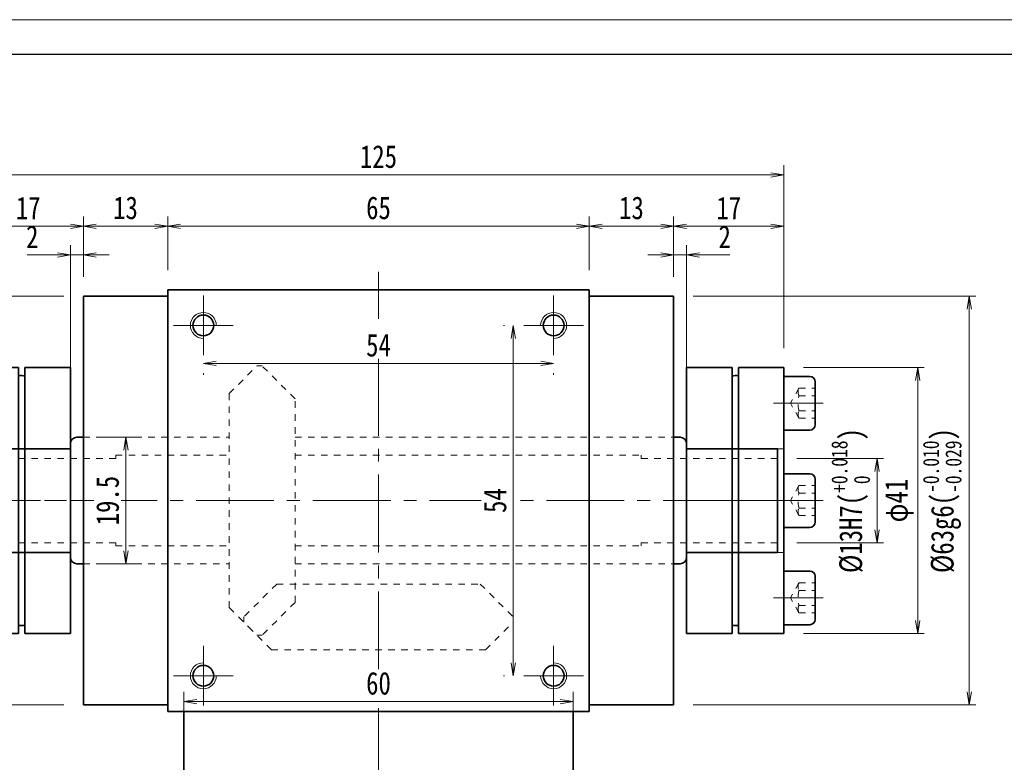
# Model space of a CAD drawing. Header units: millimetres. Extents: x -3 to 448, y -9 to 309.
# Tile 4 of 10: x 73 to 224, y 194 to 309. Entities that reach past the tile are written whole.
import ezdxf

# ---------------------------------------------------------------- set-up
doc = ezdxf.new("R2010")
doc.units = ezdxf.units.MM
doc.linetypes.add('点画线', pattern=[18, 12, -2, 2, -2])
doc.linetypes.add('虚线', pattern=[2, 1, -1])
for name, color, linetype, lineweight in [('中心线层', 1, '点画线', 18), ('图框_外框线', 7, 'Continuous', 18), ('尺寸线层', 3, 'Continuous', 18), ('粗实线层', 7, 'Continuous', 35), ('虚线层', 6, '虚线', 18), ('虚线层_1', 6, '虚线', 18)]:
    doc.layers.add(name, color=color, linetype=linetype, lineweight=lineweight)
doc.styles.add('宋体', font='SimSun.ttf', dxfattribs={"width": 0.8})
doc.dimstyles.new('A水平标注$0', dxfattribs={"dimtxt": 3.5, "dimasz": 2, "dimexe": 1.5, "dimexo": 3, "dimgap": 1.1, "dimtad": 1, "dimtoh": 1, "dimdec": 4, "dimdsep": 46, "dimtxsty": '宋体', "dimblk": 'OPEN', "dimcen": 3, "dimclrd": 3, "dimclre": 3, "dimclrt": 6, "dimadec": 0, "dimazin": 0, "dimtm": 1e-09, "dimtfac": 1, "dimtdec": 4, "dimtix": 1, "dimtmove": 0, "dimatfit": 3, "dimldrblk": 'OPEN', "dimfxl": 0, "dimlwd": 13, "dimlwe": 13, "dimarcsym": 0})
doc.dimstyles.new('D直径标注φ25', dxfattribs={"dimtxt": 3.5, "dimasz": 2, "dimexe": 1, "dimexo": 3, "dimtad": 1, "dimtoh": 1, "dimdec": 1, "dimdsep": 46, "dimtxsty": '宋体', "dimblk": 'OPEN', "dimcen": 3, "dimclrd": 3, "dimclre": 3, "dimclrt": 130, "dimadec": 0, "dimazin": 0, "dimtm": 1e-09, "dimtfac": 1, "dimtdec": 1, "dimtmove": 0, "dimatfit": 0, "dimldrblk": 'OPEN', "dimfxl": 0, "dimlwd": 13, "dimlwe": 13, "dimarcsym": 0})

# ---------------------------------------------------------------- blocks, each defined once
blk = doc.blocks.new('_Open')
at = {"color": 0, "linetype": 'ByBlock', "lineweight": -2}
for p, q in [((-1, 0.167), (0, 0)), ((-1, -0.167), (0, 0)), ((0, 0), (-1, 0))]:
    blk.add_line(p, q, dxfattribs=at)
blk = doc.blocks.new('*D10')
at = {"layer": 'Defpoints', "color": 0, "transparency": 16777216}
for p in [(160.48, 276.86), (95.48, 267.08), (160.48, 267.08)]:
    blk.add_point(p, dxfattribs=at)
at = {"layer": '尺寸线层', "color": 3, "lineweight": 13, "transparency": 16777216}
for p, q in [((95.48, 270.08), (95.48, 278.36)), ((160.48, 270.08), (160.48, 278.36)), ((97.48, 276.86), (158.48, 276.86))]:
    blk.add_line(p, q, dxfattribs=at)
at = {"layer": '尺寸线层', "color": 3, "lineweight": 13, "transparency": 16777216, "xscale": 2, "yscale": 2, "zscale": 2}
for p, rotation in [((95.48, 276.86), 179.9999999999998), ((160.48, 276.86), 359.9999999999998)]:
    blk.add_blockref('_Open', p, dxfattribs=dict(at, rotation=rotation))
at = {"layer": '尺寸线层', "color": 6, "transparency": 16777216, "insert": (127.98, 279.68), "char_height": 3.5, "attachment_point": 5, "style": '宋体', "bg_fill": 3, "box_fill_scale": 1.1, "bg_fill_color": 257, "bg_fill_transparency": 0}
blk.add_mtext('65', dxfattribs=at)
blk = doc.blocks.new('*D11')
at = {"layer": 'Defpoints', "color": 0, "transparency": 16777216}
for p in [(82.48, 276.86), (82.48, 266.08), (95.48, 267.08)]:
    blk.add_point(p, dxfattribs=at)
at = {"layer": '尺寸线层', "color": 3, "lineweight": 13, "transparency": 16777216}
for p, q in [((82.48, 269.08), (82.48, 278.36)), ((95.48, 270.08), (95.48, 278.36)), ((93.48, 276.86), (84.48, 276.86))]:
    blk.add_line(p, q, dxfattribs=at)
at = {"layer": '尺寸线层', "color": 3, "lineweight": 13, "transparency": 16777216, "xscale": 2, "yscale": 2, "zscale": 2, "rotation": 180}
blk.add_blockref('_Open', (82.48, 276.86), dxfattribs=at)
at = {"layer": '尺寸线层', "color": 3, "lineweight": 13, "transparency": 16777216, "xscale": 2, "yscale": 2, "zscale": 2}
blk.add_blockref('_Open', (95.48, 276.86), dxfattribs=at)
at = {"layer": '尺寸线层', "color": 6, "transparency": 16777216, "insert": (88.98, 279.68), "char_height": 3.5, "attachment_point": 5, "style": '宋体', "bg_fill": 3, "box_fill_scale": 1.1, "bg_fill_color": 257, "bg_fill_transparency": 0}
blk.add_mtext('13', dxfattribs=at)
blk = doc.blocks.new('*D12')
at = {"layer": 'Defpoints', "color": 0, "transparency": 16777216}
for p in [(80.48, 272.45), (82.48, 266.08), (80.48, 243.33)]:
    blk.add_point(p, dxfattribs=at)
at = {"layer": '尺寸线层', "color": 3, "lineweight": 13, "transparency": 16777216}
for p, q in [((80.48, 246.33), (80.48, 273.95)), ((82.48, 269.08), (82.48, 273.95)), ((73.83, 272.45), (76.48, 272.45)), ((76.48, 272.45), (78.48, 272.45)), ((82.48, 272.45), (80.48, 272.45)), ((84.48, 272.45), (86.48, 272.45))]:
    blk.add_line(p, q, dxfattribs=at)
at = {"layer": '尺寸线层', "color": 3, "lineweight": 13, "transparency": 16777216, "xscale": 2, "yscale": 2, "zscale": 2}
blk.add_blockref('_Open', (80.48, 272.45), dxfattribs=at)
at = {"layer": '尺寸线层', "color": 3, "lineweight": 13, "transparency": 16777216, "xscale": 2, "yscale": 2, "zscale": 2, "rotation": 180}
blk.add_blockref('_Open', (82.48, 272.45), dxfattribs=at)
at = {"layer": '尺寸线层', "color": 6, "transparency": 16777216, "insert": (74.6, 275.24), "char_height": 3.5, "attachment_point": 5, "style": '宋体', "bg_fill": 3, "box_fill_scale": 1.1, "bg_fill_color": 257, "bg_fill_transparency": 0}
blk.add_mtext('2', dxfattribs=at)
blk = doc.blocks.new('*D13')
at = {"layer": 'Defpoints', "color": 0, "transparency": 16777216}
for p in [(173.48, 276.86), (160.48, 267.08), (173.48, 266.08)]:
    blk.add_point(p, dxfattribs=at)
at = {"layer": '尺寸线层', "color": 3, "lineweight": 13, "transparency": 16777216}
for p, q in [((160.48, 270.08), (160.48, 278.36)), ((173.48, 269.08), (173.48, 278.36)), ((162.48, 276.86), (171.48, 276.86))]:
    blk.add_line(p, q, dxfattribs=at)
at = {"layer": '尺寸线层', "color": 3, "lineweight": 13, "transparency": 16777216, "xscale": 2, "yscale": 2, "zscale": 2, "rotation": 180}
blk.add_blockref('_Open', (160.48, 276.86), dxfattribs=at)
at = {"layer": '尺寸线层', "color": 3, "lineweight": 13, "transparency": 16777216, "xscale": 2, "yscale": 2, "zscale": 2}
blk.add_blockref('_Open', (173.48, 276.86), dxfattribs=at)
at = {"layer": '尺寸线层', "color": 6, "transparency": 16777216, "insert": (166.98, 279.68), "char_height": 3.5, "attachment_point": 5, "style": '宋体', "bg_fill": 3, "box_fill_scale": 1.1, "bg_fill_color": 257, "bg_fill_transparency": 0}
blk.add_mtext('13', dxfattribs=at)
blk = doc.blocks.new('*D14')
at = {"layer": 'Defpoints', "color": 0, "transparency": 16777216}
for p in [(175.48, 272.45), (173.48, 266.08), (175.48, 243.33)]:
    blk.add_point(p, dxfattribs=at)
at = {"layer": '尺寸线层', "color": 3, "lineweight": 13, "transparency": 16777216}
for p, q in [((173.48, 269.08), (173.48, 273.95)), ((175.48, 246.33), (175.48, 273.95)), ((171.48, 272.45), (169.48, 272.45)), ((173.48, 272.45), (175.48, 272.45)), ((179.48, 272.45), (177.48, 272.45)), ((182.13, 272.45), (179.48, 272.45))]:
    blk.add_line(p, q, dxfattribs=at)
at = {"layer": '尺寸线层', "color": 3, "lineweight": 13, "transparency": 16777216, "xscale": 2, "yscale": 2, "zscale": 2}
blk.add_blockref('_Open', (173.48, 272.45), dxfattribs=at)
at = {"layer": '尺寸线层', "color": 3, "lineweight": 13, "transparency": 16777216, "xscale": 2, "yscale": 2, "zscale": 2, "rotation": 180}
blk.add_blockref('_Open', (175.48, 272.45), dxfattribs=at)
at = {"layer": '尺寸线层', "color": 6, "transparency": 16777216, "insert": (181.35, 275.24), "char_height": 3.5, "attachment_point": 5, "style": '宋体', "bg_fill": 3, "box_fill_scale": 1.1, "bg_fill_color": 257, "bg_fill_transparency": 0}
blk.add_mtext('2', dxfattribs=at)
blk = doc.blocks.new('34fhh_2')
at = {"layer": '中心线层'}
blk.add_line((1.59, 0), (-6.07, 0), dxfattribs=at)
at = {"layer": '粗实线层'}
for p, q in [((-4.82, 3.31), (-4.82, -3.31)), ((0, 4.14), (-3.99, 4.14)), ((0, -4.14), (0, 4.14)), ((-3.99, -4.14), (0, -4.14))]:
    blk.add_line(p, q, dxfattribs=at)
for centre, start, end in [((-3.99, 3.31), 90, 180), ((-3.99, -3.31), 180, 270)]:
    blk.add_arc(centre, 0.828, start, end, dxfattribs=at)
at = {"layer": '虚线层'}
for p, q in [((-2.32, 2.31), (-4.82, 2.31)), ((-2.32, 2.31), (-0.99, 0)), ((-2.32, 1.15), (-4.82, 1.15)), ((-2.32, -2.31), (-0.99, 0)), ((-2.32, -1.15), (-4.82, -1.15)), ((-2.32, -2.31), (-4.82, -2.31))]:
    blk.add_line(p, q, dxfattribs=at)
for centre, radius, start, end in [((-3.47, 1.73), 1.29, 333.4349, 26.5651), ((-6.71, 0), 4.54, 345.2529, 14.7471), ((-3.47, -1.73), 1.29, 333.4349, 26.5651)]:
    blk.add_arc(centre, radius, start, end, dxfattribs=at)
blk = doc.blocks.new('234234gg_1')
at = {"layer": '中心线层'}
blk.add_line((-18, 0), (3, 0), dxfattribs=at)
at = {"layer": '粗实线层'}
for p, q in [((-15, -20.5), (-15, 20.5)), ((-15, 20.5), (-8, 20.5)), ((-8, -20.5), (-8, 20.5)), ((-7, -20.5), (-7, 20.5)), ((-7, 20.5), (0, 20.5)), ((0, 20.5), (0, -20.5)), ((-8, -20.5), (-15, -20.5)), ((0, -20.5), (-7, -20.5))]:
    blk.add_line(p, q, dxfattribs=at)
at = {"layer": '粗实线层', "color": 6, "linetype": '虚线', "lineweight": 18}
for p, q in [((-15, 8), (0, 8)), ((-15, -8), (0, -8))]:
    blk.add_line(p, q, dxfattribs=at)
at = {"layer": '粗实线层'}
for centre, start, end in [((-7.61, 17.08), 74.0082, 100.309), ((-7.61, -17.08), 259.691, 285.9918)]:
    blk.add_arc(centre, 2.2, start, end, dxfattribs=at)
for p in [(-15, 15), (-15, 0)]:
    blk.add_blockref('34fhh_2', p, dxfattribs=at)
at = {"layer": '粗实线层', "xscale": -0.9999999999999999, "rotation": 180}
blk.add_blockref('34fhh_2', (-15, -15), dxfattribs=at)
blk = doc.blocks.new('*D26')
at = {"layer": 'Defpoints', "color": 0, "transparency": 16777216}
for p in [(189.48, 241.08), (189.48, 228.08), (204.83, 228.08)]:
    blk.add_point(p, dxfattribs=at)
at = {"layer": '尺寸线层', "color": 3, "lineweight": 13, "transparency": 16777216}
for p, q in [((192.48, 241.08), (205.83, 241.08)), ((204.83, 239.08), (204.83, 230.08)), ((192.48, 228.08), (205.83, 228.08))]:
    blk.add_line(p, q, dxfattribs=at)
at = {"layer": '尺寸线层', "color": 3, "lineweight": 13, "transparency": 16777216, "xscale": 2, "yscale": 2, "zscale": 2}
for p, rotation in [((204.83, 241.08), 90), ((204.83, 228.08), 270)]:
    blk.add_blockref('_Open', p, dxfattribs=dict(at, rotation=rotation))
at = {"layer": '尺寸线层', "color": 130, "transparency": 16777216, "insert": (200.77, 234.58), "char_height": 3.5, "attachment_point": 5, "rotation": 90, "style": '宋体'}
blk.add_mtext('{\\A1;\\A1;%%C13H7({\\H0.707107x;\\S+0.018^  0;})}', dxfattribs=at)
blk = doc.blocks.new('*D27')
at = {"layer": 'Defpoints', "color": 0, "transparency": 16777216}
for p in [(173.48, 266.08), (219.05, 266.08), (173.48, 203.08)]:
    blk.add_point(p, dxfattribs=at)
at = {"layer": '尺寸线层', "color": 3, "lineweight": 13, "transparency": 16777216}
for p, q in [((176.48, 266.08), (220.05, 266.08)), ((219.05, 205.08), (219.05, 264.08)), ((176.48, 203.08), (220.05, 203.08))]:
    blk.add_line(p, q, dxfattribs=at)
at = {"layer": '尺寸线层', "color": 3, "lineweight": 13, "transparency": 16777216, "xscale": 2, "yscale": 2, "zscale": 2}
for p, rotation in [((219.05, 266.08), 90), ((219.05, 203.08), 270)]:
    blk.add_blockref('_Open', p, dxfattribs=dict(at, rotation=rotation))
at = {"layer": '尺寸线层', "color": 130, "transparency": 16777216, "insert": (214.88, 234.58), "char_height": 3.5, "attachment_point": 5, "rotation": 90, "style": '宋体', "bg_fill": 3, "box_fill_scale": 1.1, "bg_fill_color": 257, "bg_fill_transparency": 0}
blk.add_mtext('{\\A1;\\A1;%%C63g6({\\H0.707107x;\\S-0.010^ -0.029;})}', dxfattribs=at)
blk = doc.blocks.new('*D28')
at = {"layer": 'Defpoints', "color": 0, "transparency": 16777216}
for p in [(190.48, 255.08), (190.48, 214.08), (211.1, 214.08)]:
    blk.add_point(p, dxfattribs=at)
at = {"layer": '尺寸线层', "color": 3, "lineweight": 13, "transparency": 16777216}
for p, q in [((193.48, 255.08), (212.1, 255.08)), ((211.1, 253.08), (211.1, 216.08)), ((193.48, 214.08), (212.1, 214.08))]:
    blk.add_line(p, q, dxfattribs=at)
at = {"layer": '尺寸线层', "color": 3, "lineweight": 13, "transparency": 16777216, "xscale": 2, "yscale": 2, "zscale": 2}
for p, rotation in [((211.1, 255.08), 90), ((211.1, 214.08), 270)]:
    blk.add_blockref('_Open', p, dxfattribs=dict(at, rotation=rotation))
at = {"layer": '尺寸线层', "color": 130, "transparency": 16777216, "insert": (208.28, 234.58), "char_height": 3.5, "attachment_point": 5, "rotation": 90, "style": '宋体', "bg_fill": 3, "box_fill_scale": 1.1, "bg_fill_color": 257, "bg_fill_transparency": 0}
blk.add_mtext('φ41', dxfattribs=at)
blk = doc.blocks.new('*D29')
at = {"layer": 'Defpoints', "color": 0, "transparency": 16777216}
for p in [(190.48, 276.86), (173.48, 266.08), (190.48, 255.08)]:
    blk.add_point(p, dxfattribs=at)
at = {"layer": '尺寸线层', "color": 3, "lineweight": 13, "transparency": 16777216}
for p, q in [((173.48, 269.08), (173.48, 278.36)), ((190.48, 258.08), (190.48, 278.36)), ((175.48, 276.86), (188.48, 276.86))]:
    blk.add_line(p, q, dxfattribs=at)
at = {"layer": '尺寸线层', "color": 3, "lineweight": 13, "transparency": 16777216, "xscale": 2, "yscale": 2, "zscale": 2, "rotation": 180}
blk.add_blockref('_Open', (173.48, 276.86), dxfattribs=at)
at = {"layer": '尺寸线层', "color": 3, "lineweight": 13, "transparency": 16777216, "xscale": 2, "yscale": 2, "zscale": 2}
blk.add_blockref('_Open', (190.48, 276.86), dxfattribs=at)
at = {"layer": '尺寸线层', "color": 6, "transparency": 16777216, "insert": (181.98, 279.67), "char_height": 3.5, "attachment_point": 5, "style": '宋体', "bg_fill": 3, "box_fill_scale": 1.1, "bg_fill_color": 257, "bg_fill_transparency": 0}
blk.add_mtext('17', dxfattribs=at)
blk = doc.blocks.new('*D30')
at = {"layer": 'Defpoints', "color": 0, "transparency": 16777216}
for p in [(65.48, 284.78), (65.48, 255.08), (190.48, 255.08)]:
    blk.add_point(p, dxfattribs=at)
at = {"layer": '尺寸线层', "color": 3, "lineweight": 13, "transparency": 16777216}
for p, q in [((65.48, 258.08), (65.48, 286.28)), ((190.48, 258.08), (190.48, 286.28)), ((188.48, 284.78), (67.48, 284.78))]:
    blk.add_line(p, q, dxfattribs=at)
at = {"layer": '尺寸线层', "color": 3, "lineweight": 13, "transparency": 16777216, "xscale": 2, "yscale": 2, "zscale": 2, "rotation": 180}
blk.add_blockref('_Open', (65.48, 284.78), dxfattribs=at)
at = {"layer": '尺寸线层', "color": 3, "lineweight": 13, "transparency": 16777216, "xscale": 2, "yscale": 2, "zscale": 2}
blk.add_blockref('_Open', (190.48, 284.78), dxfattribs=at)
at = {"layer": '尺寸线层', "color": 6, "transparency": 16777216, "insert": (127.98, 287.58), "char_height": 3.5, "attachment_point": 5, "style": '宋体', "bg_fill": 3, "box_fill_scale": 1.1, "bg_fill_color": 257, "bg_fill_transparency": 0}
blk.add_mtext('125', dxfattribs=at)
blk = doc.blocks.new('*D31')
at = {"layer": 'Defpoints', "color": 0, "transparency": 16777216}
for p in [(65.48, 276.86), (82.48, 266.08), (65.48, 255.08)]:
    blk.add_point(p, dxfattribs=at)
at = {"layer": '尺寸线层', "color": 3, "lineweight": 13, "transparency": 16777216}
for p, q in [((65.48, 258.08), (65.48, 278.36)), ((82.48, 269.08), (82.48, 278.36)), ((80.48, 276.86), (67.48, 276.86))]:
    blk.add_line(p, q, dxfattribs=at)
at = {"layer": '尺寸线层', "color": 3, "lineweight": 13, "transparency": 16777216, "xscale": 2, "yscale": 2, "zscale": 2, "rotation": 180}
blk.add_blockref('_Open', (65.48, 276.86), dxfattribs=at)
at = {"layer": '尺寸线层', "color": 3, "lineweight": 13, "transparency": 16777216, "xscale": 2, "yscale": 2, "zscale": 2}
blk.add_blockref('_Open', (82.48, 276.86), dxfattribs=at)
at = {"layer": '尺寸线层', "color": 6, "transparency": 16777216, "insert": (73.98, 279.67), "char_height": 3.5, "attachment_point": 5, "style": '宋体', "bg_fill": 3, "box_fill_scale": 1.1, "bg_fill_color": 257, "bg_fill_transparency": 0}
blk.add_mtext('17', dxfattribs=at)
blk = doc.blocks.new('*D33')
at = {"layer": 'Defpoints', "color": 0, "transparency": 16777216}
for p in [(41.63, 266.08), (82.48, 266.08), (82.48, 203.08)]:
    blk.add_point(p, dxfattribs=at)
at = {"layer": '尺寸线层', "color": 3, "lineweight": 13, "transparency": 16777216}
for p, q in [((79.48, 266.08), (40.63, 266.08)), ((41.63, 205.08), (41.63, 264.08)), ((79.48, 203.08), (40.63, 203.08))]:
    blk.add_line(p, q, dxfattribs=at)
at = {"layer": '尺寸线层', "color": 3, "lineweight": 13, "transparency": 16777216, "xscale": 2, "yscale": 2, "zscale": 2}
for p, rotation in [((41.63, 266.08), 90), ((41.63, 203.08), 270)]:
    blk.add_blockref('_Open', p, dxfattribs=dict(at, rotation=rotation))
at = {"layer": '尺寸线层', "color": 130, "transparency": 16777216, "insert": (37.46, 234.58), "char_height": 3.5, "attachment_point": 5, "rotation": 90, "style": '宋体', "bg_fill": 3, "box_fill_scale": 1.1, "bg_fill_color": 257, "bg_fill_transparency": 0}
blk.add_mtext('{\\A1;\\A1;%%C63g6({\\H0.707107x;\\S-0.010^ -0.029;})}', dxfattribs=at)
blk = doc.blocks.new('*D35')
at = {"layer": 'Defpoints', "color": 0, "transparency": 16777216}
for p in [(82.48, 244.33), (82.48, 224.83), (89.04, 224.83)]:
    blk.add_point(p, dxfattribs=at)
at = {"layer": '尺寸线层', "color": 3, "lineweight": 13, "transparency": 16777216}
for p, q in [((85.48, 244.33), (90.54, 244.33)), ((89.04, 242.33), (89.04, 226.83)), ((85.48, 224.83), (90.54, 224.83))]:
    blk.add_line(p, q, dxfattribs=at)
at = {"layer": '尺寸线层', "color": 3, "lineweight": 13, "transparency": 16777216, "xscale": 2, "yscale": 2, "zscale": 2}
for p, rotation in [((89.04, 244.33), 90), ((89.04, 224.83), 270)]:
    blk.add_blockref('_Open', p, dxfattribs=dict(at, rotation=rotation))
at = {"layer": '尺寸线层', "color": 6, "transparency": 16777216, "insert": (86.23, 234.58), "char_height": 3.5, "attachment_point": 5, "rotation": 90, "style": '宋体', "bg_fill": 3, "box_fill_scale": 1.1, "bg_fill_color": 257, "bg_fill_transparency": 0}
blk.add_mtext('19.5', dxfattribs=at)
blk = doc.blocks.new('*D36')
at = {"layer": 'Defpoints', "color": 0, "transparency": 16777216}
for p in [(100.98, 256.98), (154.98, 256.98), (154.98, 255.72)]:
    blk.add_point(p, dxfattribs=at)
at = {"layer": '尺寸线层', "color": 3, "lineweight": 13, "transparency": 16777216}
for p, q in [((102.98, 255.72), (152.98, 255.72)), ((100.98, 253.98), (100.98, 254.22)), ((154.98, 253.98), (154.98, 254.22))]:
    blk.add_line(p, q, dxfattribs=at)
at = {"layer": '尺寸线层', "color": 3, "lineweight": 13, "transparency": 16777216, "xscale": 2, "yscale": 2, "zscale": 2, "rotation": 180}
blk.add_blockref('_Open', (100.98, 255.72), dxfattribs=at)
at = {"layer": '尺寸线层', "color": 3, "lineweight": 13, "transparency": 16777216, "xscale": 2, "yscale": 2, "zscale": 2}
blk.add_blockref('_Open', (154.98, 255.72), dxfattribs=at)
at = {"layer": '尺寸线层', "color": 6, "transparency": 16777216, "insert": (127.98, 258.51), "char_height": 3.5, "attachment_point": 5, "style": '宋体', "bg_fill": 3, "box_fill_scale": 1.1, "bg_fill_color": 257, "bg_fill_transparency": 0}
blk.add_mtext('54', dxfattribs=at)
blk = doc.blocks.new('*D37')
at = {"layer": 'Defpoints', "color": 0, "transparency": 16777216}
for p in [(150.38, 261.58), (148.75, 207.58), (150.38, 207.58)]:
    blk.add_point(p, dxfattribs=at)
at = {"layer": '尺寸线层', "color": 3, "lineweight": 13, "transparency": 16777216}
for p, q in [((147.38, 261.58), (147.25, 261.58)), ((148.75, 259.58), (148.75, 209.58)), ((147.38, 207.58), (147.25, 207.58))]:
    blk.add_line(p, q, dxfattribs=at)
at = {"layer": '尺寸线层', "color": 3, "lineweight": 13, "transparency": 16777216, "xscale": 2, "yscale": 2, "zscale": 2}
for p, rotation in [((148.75, 261.58), 90), ((148.75, 207.58), 270)]:
    blk.add_blockref('_Open', p, dxfattribs=dict(at, rotation=rotation))
at = {"layer": '尺寸线层', "color": 6, "transparency": 16777216, "insert": (145.96, 234.58), "char_height": 3.5, "attachment_point": 5, "rotation": 90, "style": '宋体', "bg_fill": 3, "box_fill_scale": 1.1, "bg_fill_color": 257, "bg_fill_transparency": 0}
blk.add_mtext('54', dxfattribs=at)
blk = doc.blocks.new('*D40')
at = {"color": 3, "lineweight": 13, "transparency": 16777216}
for p, q in [((97.98, 199.33), (97.98, 205.09)), ((157.98, 199.33), (157.98, 205.09)), ((99.98, 203.59), (155.98, 203.59))]:
    blk.add_line(p, q, dxfattribs=at)
at = {"layer": 'Defpoints', "color": 0, "transparency": 16777216}
for p in [(157.98, 203.59), (97.98, 196.33), (157.98, 196.33)]:
    blk.add_point(p, dxfattribs=at)
at = {"color": 3, "lineweight": 13, "transparency": 16777216, "xscale": 2, "yscale": 2, "zscale": 2, "rotation": 180}
blk.add_blockref('_Open', (97.98, 203.59), dxfattribs=at)
at = {"color": 3, "lineweight": 13, "transparency": 16777216, "xscale": 2, "yscale": 2, "zscale": 2}
blk.add_blockref('_Open', (157.98, 203.59), dxfattribs=at)
at = {"color": 6, "transparency": 16777216, "insert": (127.98, 206.4), "char_height": 3.5, "attachment_point": 5, "style": '宋体', "bg_fill": 3, "box_fill_scale": 1.1, "bg_fill_color": 257, "bg_fill_transparency": 0}
blk.add_mtext('60', dxfattribs=at)

msp = doc.modelspace()

# ---------------------------------------------------------------- linework, layer by layer
at = {"layer": '中心线层'}
for p, q in [((127.97927, 190.57975), (127.97927, 269.85201)), ((100.97927, 256.97975), (100.97927, 266.17975)), ((154.97927, 266.17975), (154.97927, 256.97975)), ((96.37927, 261.57975), (105.57927, 261.57975)), ((150.37927, 261.57975), (159.57927, 261.57975)), ((63.86298, 234.57975), (191.46593, 234.57975)), ((100.97927, 202.97975), (100.97927, 212.17975)), ((154.97927, 212.17975), (154.97927, 202.97975)), ((105.57927, 207.57975), (96.37927, 207.57975)), ((159.57927, 207.57975), (150.37927, 207.57975))]:
    msp.add_line(p, q, dxfattribs=at)
at = {"layer": '粗实线层'}
for p, q in [((95.47927, 266.07975), (82.47927, 266.07975)), ((82.47927, 266.07975), (82.47927, 203.07975)), ((95.47927, 267.07975), (160.47927, 267.07975)), ((95.47927, 202.07975), (95.47927, 267.07975)), ((160.47927, 202.07975), (160.47927, 267.07975)), ((160.47927, 266.07975), (173.47927, 266.07975)), ((173.47927, 266.07975), (173.47927, 203.07975)), ((189.47927, 242.57975), (189.47927, 226.57975)), ((66.47927, 226.57975), (80.47927, 226.57975)), ((189.47927, 226.57975), (175.47927, 226.57975)), ((81.47927, 224.82975), (82.47927, 224.82975)), ((174.47927, 224.82975), (173.47927, 224.82975)), ((95.47927, 203.07975), (82.47927, 203.07975)), ((95.47927, 202.07975), (160.47927, 202.07975)), ((97.97927, 190.57975), (97.97927, 202.07975)), ((157.97927, 190.57975), (157.97927, 202.07975)), ((160.47927, 203.07975), (173.47927, 203.07975))]:
    msp.add_line(p, q, dxfattribs=at)
for centre in [(100.97927, 261.57975), (154.97927, 261.57975), (100.97927, 207.57975), (154.97927, 207.57975)]:
    msp.add_circle(centre, 1.6, dxfattribs=at)
at = {"layer": '粗实线层', "lineweight": 18}
for centre, start, end in [((100.97927, 261.57975), 0, 270), ((154.97927, 261.57975), 270, 180), ((100.97927, 207.57975), 90, 360), ((154.97927, 207.57975), 180, 90)]:
    msp.add_arc(centre, 2, start, end, dxfattribs=at)
at = {"layer": '粗实线层'}
for centre, start, end in [((81.47927, 225.82975), 180, 270), ((174.47927, 225.82975), 270, 360)]:
    msp.add_arc(centre, 1, start, end, dxfattribs=at)
at = {"layer": '虚线层_1', "linetype": '虚线', "lineweight": 18}
for p, q in [((104.97927, 251.07975), (109.24927, 255.34975)), ((109.24927, 255.34975), (110.03769, 255.34975)), ((115.11927, 250.26818), (110.03769, 255.34975)), ((104.97927, 218.07975), (104.97927, 251.07975)), ((115.11927, 218.89133), (115.11927, 250.26818)), ((87.47927, 241.57975), (87.47927, 241.07975)), ((87.47927, 241.57975), (104.97927, 241.57975)), ((115.11927, 241.57975), (168.47927, 241.57975)), ((168.47927, 241.57975), (168.47927, 241.07975)), ((66.47927, 241.07975), (87.47927, 241.07975)), ((189.47927, 241.07975), (168.47927, 241.07975)), ((66.47927, 228.07975), (87.47927, 228.07975)), ((87.47927, 227.57975), (87.47927, 228.07975)), ((168.47927, 227.57975), (168.47927, 228.07975)), ((189.47927, 228.07975), (168.47927, 228.07975)), ((87.47927, 227.57975), (104.97927, 227.57975)), ((115.11927, 227.57975), (168.47927, 227.57975)), ((82.47927, 224.82975), (104.97927, 224.82975)), ((115.11927, 224.82975), (173.47927, 224.82975)), ((112.29084, 221.71975), (107.20927, 216.63818)), ((112.29084, 221.71975), (143.66769, 221.71975)), ((143.66769, 221.71975), (148.74927, 216.63818)), ((115.11927, 218.89133), (110.03769, 213.80975)), ((104.97927, 218.07975), (109.24927, 213.80975)), ((107.20927, 215.84975), (107.20927, 216.63818)), ((111.47927, 211.57975), (107.20927, 215.84975)), ((144.47927, 211.57975), (148.74927, 215.84975)), ((148.74927, 215.84975), (148.74927, 216.63818)), ((109.24927, 213.80975), (110.03769, 213.80975)), ((111.47927, 211.57975), (144.47927, 211.57975))]:
    msp.add_line(p, q, dxfattribs=at)

# ---------------------------------------------------------------- dimensions: what is measured, and where the dimension line sits
at = {"layer": '尺寸线层'}
dim = msp.add_linear_dim(base=(204.82815, 228.07975), p1=(189.47927, 241.07975), p2=(189.47927, 228.07975), angle=270, text='{\\A1;\\A1;%%C13H7({\\H0.707107x;\\S+0.018^  0;})}', dimstyle='D直径标注φ25', override={"dimgap": 1, "dimpost": 'φ<>', "dimtp": 0.018, "dimtm": 0, "dimtdec": 3, "dimtfill": 0, "dimtzin": 8}, dxfattribs=at)
dim.commit()
dim.dimension.update_dxf_attribs({"geometry": '*D26', "text_midpoint": (204.82815, 234.57975), "dimtype": 160})

# ---------------------------------------------------------------- next in the draw order: dimensions: what is measured, and where the dimension line sits
dim = msp.add_linear_dim(base=(160.47927, 276.86449), p1=(95.47927, 267.07975), p2=(160.47927, 267.07975), dimstyle='A水平标注$0', override={"dimblk": 'Open', "dimtfill": 1, "dimtfillclr": 256}, dxfattribs=at)
dim.commit()
dim.dimension.update_dxf_attribs({"geometry": '*D10', "text_midpoint": (127.97927, 279.67539)})

# ---------------------------------------------------------------- next in the draw order: dimensions: what is measured, and where the dimension line sits
for base, p1, p2, picture, middle in [((82.47927, 276.86449), (95.47927, 267.07975), (82.47927, 266.07975), '*D11', (88.97927, 279.67539)), ((173.47927, 276.86449), (160.47927, 267.07975), (173.47927, 266.07975), '*D13', (166.97927, 279.67539))]:
    dim = msp.add_linear_dim(base=base, p1=p1, p2=p2, dimstyle='A水平标注$0', override={"dimblk": 'Open', "dimtfill": 1, "dimtfillclr": 256}, dxfattribs=at)
    dim.commit()
    dim.dimension.update_dxf_attribs({"geometry": picture, "text_midpoint": middle})

# ---------------------------------------------------------------- next in the draw order: dimensions: what is measured, and where the dimension line sits
for base, p1, p2, picture, middle in [((80.47927, 272.45289), (82.47927, 266.07975), (80.47927, 243.32975), '*D12', (74.60497, 272.45289)), ((175.47927, 272.45289), (173.47927, 266.07975), (175.47927, 243.32975), '*D14', (181.35357, 272.45289))]:
    dim = msp.add_linear_dim(base=base, p1=p1, p2=p2, dimstyle='A水平标注$0', override={"dimblk": 'Open', "dimtfill": 1, "dimtfillclr": 256}, dxfattribs=at)
    dim.commit()
    dim.dimension.update_dxf_attribs({"geometry": picture, "text_midpoint": middle, "dimtype": 160})

# ---------------------------------------------------------------- next in the draw order: linework, layer by layer
at = {"layer": '粗实线层'}
for p, q in [((80.47927, 243.32975), (80.47927, 225.82975)), ((81.47927, 244.32975), (82.47927, 244.32975)), ((174.47927, 244.32975), (173.47927, 244.32975)), ((175.47927, 243.32975), (175.47927, 225.82975)), ((66.47927, 242.57975), (80.47927, 242.57975)), ((189.47927, 242.57975), (175.47927, 242.57975))]:
    msp.add_line(p, q, dxfattribs=at)
for centre, start, end in [((81.47927, 243.32975), 90, 180), ((174.47927, 243.32975), 0, 90)]:
    msp.add_arc(centre, 1, start, end, dxfattribs=at)
at = {"layer": '虚线层_1', "linetype": '虚线', "lineweight": 18}
for p, q in [((82.47927, 244.32975), (104.97927, 244.32975)), ((115.11927, 244.32975), (173.47927, 244.32975))]:
    msp.add_line(p, q, dxfattribs=at)

# ---------------------------------------------------------------- next in the draw order: block references
at = {"layer": '粗实线层'}
msp.add_blockref('234234gg_1', (80.47927, 234.57975), dxfattribs=at)

# ---------------------------------------------------------------- next in the draw order: dimensions: what is measured, and where the dimension line sits
at = {"layer": '尺寸线层'}
dim = msp.add_linear_dim(base=(219.04705, 266.07975), p1=(173.47927, 203.07975), p2=(173.47927, 266.07975), angle=90, text='{\\A1;\\A1;%%C63g6({\\H0.707107x;\\S-0.010^ -0.029;})}', dimstyle='D直径标注φ25', override={"dimgap": 1, "dimpost": 'φ<>', "dimtp": -0.01, "dimtm": 0.029, "dimtdec": 3, "dimtzin": 8}, dxfattribs=at)
dim.commit()
dim.dimension.update_dxf_attribs({"geometry": '*D27', "text_midpoint": (214.8826, 234.57975)})

# ---------------------------------------------------------------- next in the draw order: dimensions: what is measured, and where the dimension line sits
dim = msp.add_linear_dim(base=(211.10461, 214.07975), p1=(190.47927, 255.07975), p2=(190.47927, 214.07975), angle=270, dimstyle='D直径标注φ25', override={"dimgap": 1, "dimpost": 'φ<>'}, dxfattribs=at)
dim.commit()
dim.dimension.update_dxf_attribs({"geometry": '*D28', "text_midpoint": (208.2764, 234.57975)})

# ---------------------------------------------------------------- next in the draw order: block references
at = {"layer": '粗实线层', "xscale": -1}
msp.add_blockref('234234gg_1', (175.47927, 234.57975), dxfattribs=at)

# ---------------------------------------------------------------- next in the draw order: dimensions: what is measured, and where the dimension line sits
at = {"layer": '尺寸线层'}
dim = msp.add_linear_dim(base=(190.47927, 276.86449), p1=(173.47927, 266.07975), p2=(190.47927, 255.07975), dimstyle='A水平标注$0', override={"dimblk": 'Open', "dimtfill": 1, "dimtfillclr": 256}, dxfattribs=at)
dim.commit()
dim.dimension.update_dxf_attribs({"geometry": '*D29', "text_midpoint": (181.97927, 279.66561)})

# ---------------------------------------------------------------- next in the draw order: dimensions: what is measured, and where the dimension line sits
dim = msp.add_linear_dim(base=(65.47927, 284.77709), p1=(190.47927, 255.07975), p2=(65.47927, 255.07975), dimstyle='A水平标注$0', override={"dimblk": 'Open', "dimtfill": 1, "dimtfillclr": 256}, dxfattribs=at)
dim.commit()
dim.dimension.update_dxf_attribs({"geometry": '*D30', "text_midpoint": (127.97927, 287.5782)})

# ---------------------------------------------------------------- next in the draw order: dimensions: what is measured, and where the dimension line sits
dim = msp.add_linear_dim(base=(65.47927, 276.86449), p1=(82.47927, 266.07975), p2=(65.47927, 255.07975), dimstyle='A水平标注$0', override={"dimblk": 'Open', "dimtfill": 1, "dimtfillclr": 256}, dxfattribs=at)
dim.commit()
dim.dimension.update_dxf_attribs({"geometry": '*D31', "text_midpoint": (73.97927, 279.66561)})

# ---------------------------------------------------------------- next in the draw order: dimensions: what is measured, and where the dimension line sits
dim = msp.add_linear_dim(base=(41.6281, 266.07975), p1=(82.47927, 203.07975), p2=(82.47927, 266.07975), angle=90, text='{\\A1;\\A1;%%C63g6({\\H0.707107x;\\S-0.010^ -0.029;})}', dimstyle='D直径标注φ25', override={"dimgap": 1, "dimpost": 'φ<>', "dimtp": -0.01, "dimtm": 0.029, "dimtdec": 3, "dimtzin": 8}, dxfattribs=at)
dim.commit()
dim.dimension.update_dxf_attribs({"geometry": '*D33', "text_midpoint": (37.46365, 234.57975)})

# ---------------------------------------------------------------- next in the draw order: linework, layer by layer
at = {"layer": '图框_外框线', "color": 3}
msp.add_lwpolyline([(-0.74794, -8.73593), (448.1506, -8.73593), (448.1506, 308.69946), (-0.74794, 308.69946)], close=True, dxfattribs=at)
at = {"layer": '图框_外框线', "color": 3, "lineweight": 25}
msp.add_lwpolyline([(25.97221, -3.3919), (442.80657, -3.3919), (442.80657, 303.35543), (25.97221, 303.35543)], close=True, dxfattribs=at)

# ---------------------------------------------------------------- next in the draw order: dimensions: what is measured, and where the dimension line sits
at = {"layer": '尺寸线层'}
dim = msp.add_linear_dim(base=(154.97927, 255.71659), p1=(100.97927, 256.97975), p2=(154.97927, 256.97975), dimstyle='A水平标注$0', override={"dimblk": 'Open', "dimtfill": 1, "dimtfillclr": 256}, dxfattribs=at)
dim.commit()
dim.dimension.update_dxf_attribs({"geometry": '*D36', "text_midpoint": (127.97927, 258.50793)})
dim = msp.add_linear_dim(base=(89.04199, 224.82975), p1=(82.47927, 244.32975), p2=(82.47927, 224.82975), angle=90, dimstyle='A水平标注$0', override={"dimblk": 'Open', "dimtfill": 1, "dimtfillclr": 256}, dxfattribs=at)
dim.commit()
dim.dimension.update_dxf_attribs({"geometry": '*D35', "text_midpoint": (86.23109, 234.57975)})

# ---------------------------------------------------------------- next in the draw order: dimensions: what is measured, and where the dimension line sits
dim = msp.add_linear_dim(base=(148.74927, 207.57975), p1=(150.37927, 261.57975), p2=(150.37927, 207.57975), angle=90, dimstyle='A水平标注$0', override={"dimblk": 'Open', "dimtfill": 1, "dimtfillclr": 256}, dxfattribs=at)
dim.commit()
dim.dimension.update_dxf_attribs({"geometry": '*D37', "text_midpoint": (145.95793, 234.57975)})

# ---------------------------------------------------------------- next in the draw order: dimensions: what is measured, and where the dimension line sits
dim = msp.add_linear_dim(base=(157.97927, 203.59313), p1=(97.97927, 196.32975), p2=(157.97927, 196.32975), dimstyle='A水平标注$0')
dim.commit()
dim.dimension.update_dxf_attribs({"geometry": '*D40', "text_midpoint": (127.97927, 206.40403)})

doc.saveas('drawing.dxf')
